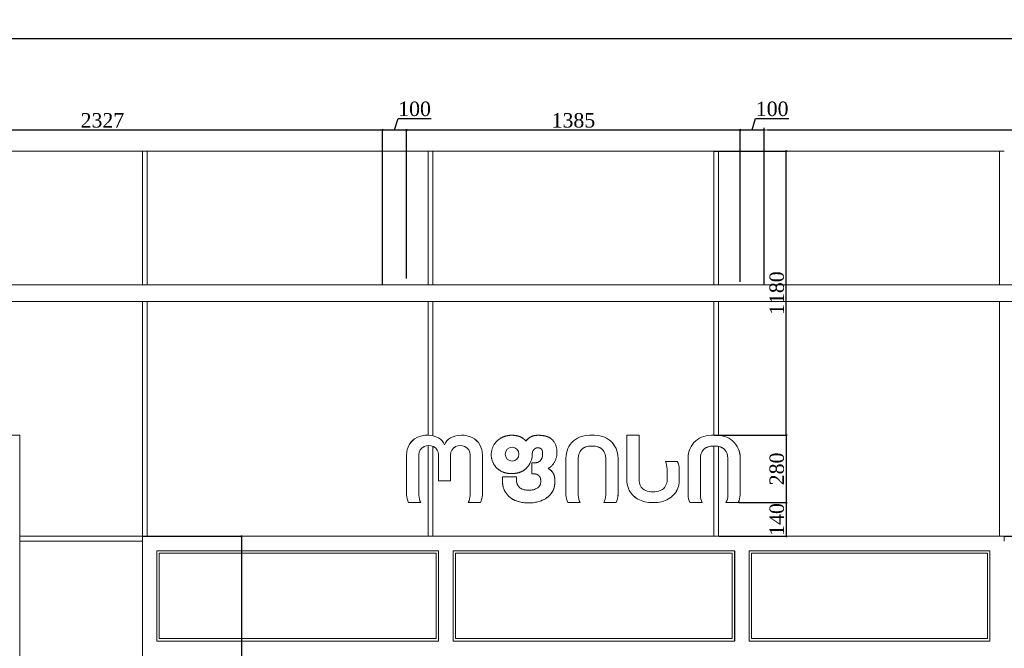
# Model space of a CAD drawing. Header units: feet. Extents: x 1854913 to 1946563, y 4620140 to 4662761.
# Tile 22 of 26: x 1937561 to 1941651, y 4622940 to 4625551. Entities that reach past the tile are written whole.
import ezdxf

# ---------------------------------------------------------------- set-up
doc = ezdxf.new("R2010")
doc.units = ezdxf.units.FT
doc.header["$MEASUREMENT"] = 0
doc.header["$PDMODE"] = 98
doc.header["$PDSIZE"] = 0.3
doc.styles.get("Standard").update_dxf_attribs({"font": 'times.ttf'})
doc.dimstyles.new('ISO-25', dxfattribs={"dimscale": 7, "dimtxt": 20, "dimasz": 2.5, "dimexe": 1.25, "dimexo": 0.625, "dimgap": 3, "dimtad": 1, "dimdec": 0, "dimtxsty": 'Standard', "dimcen": 2.5, "dimadec": 0, "dimazin": 0, "dimtfac": 1, "dimtdec": 0, "dimtmove": 0, "dimatfit": 3, "dimfxl": 1.25, "dimarcsym": 0})

# ---------------------------------------------------------------- blocks, each defined once
blk = doc.blocks.new('A$C22b4107f')
at = {"color": 0, "linetype": 'Continuous', "lineweight": 0, "extrusion": (0, 1, 0)}
for p, q in [((5312.8, -5531.2), (6242.8, -5531.2)), ((6242.8, -6086.2), (6242.8, -5531.2)), ((6242.8, -5531.2), (6262.8, -5531.2)), ((6262.8, -5531.2), (6262.8, -6086.2)), ((6262.8, -5531.2), (7429.4, -5531.2)), ((7429.4, -6086.2), (7429.4, -5531.2)), ((7429.4, -5531.2), (7449.4, -5531.2)), ((7449.4, -5531.2), (7449.4, -6086.2)), ((7449.4, -5531.2), (8616.1, -5531.2)), ((8616.1, -6086.2), (8616.1, -5531.2)), ((8616.1, -5531.2), (8636.1, -5531.2)), ((8636.1, -5531.2), (8636.1, -6086.2)), ((8636.1, -5531.2), (9802.8, -5531.2)), ((9802.8, -6086.2), (9802.8, -5531.2)), ((9802.8, -5531.2), (9822.8, -5531.2)), ((12842.8, -6086.2), (4912.8, -6086.2)), ((4912.8, -6156.2), (12842.8, -6156.2)), ((6242.8, -7131.2), (6242.8, -6156.2)), ((6262.8, -6156.2), (6262.8, -7131.2)), ((7429.4, -6711.3), (7429.4, -6156.2)), ((7449.4, -6156.2), (7449.4, -6714.1)), ((8616.1, -6711.2), (8616.1, -6156.2)), ((8636.1, -6156.2), (8636.1, -6712.2)), ((9802.8, -7131.2), (9802.8, -6156.2)), ((5732.8, -6711.2), (-3237.2, -6711.2)), ((5732.8, -9781.2), (5732.8, -6711.2)), ((8255.2, -6711.2), (8255.2, -6906.2)), ((8306.6, -6711.2), (8255.2, -6711.2)), ((8306.6, -6901.9), (8306.6, -6711.2)), ((7429.4, -7131.2), (7429.4, -6754.8)), ((7449.4, -6757.8), (7449.4, -7131.2)), ((8616.1, -7131.2), (8616.1, -6756.6)), ((8636.1, -6758.2), (8636.1, -7131.2)), ((7340, -6792.9), (7340, -6959.7)), ((7391.1, -6960.6), (7391.1, -6792.9)), ((7472.9, -6792.9), (7472.9, -6901)), ((7522, -6901), (7522, -6792.9)), ((7603.7, -6792.9), (7603.7, -6960.6)), ((7654.9, -6959.7), (7654.9, -6792.9)), ((8001.9, -6806.2), (8001.9, -6959.7)), ((8053, -6960.6), (8053, -6806.2)), ((8167, -6806.2), (8167, -6960.6)), ((8218.2, -6959.7), (8218.2, -6806.2)), ((8464.3, -6820.2), (8414.9, -6820.2)), ((8509.2, -6806.2), (8509.2, -6959.7)), ((8560.3, -6960.6), (8560.3, -6806.2)), ((8674.4, -6806.2), (8674.4, -6960.6)), ((8725.5, -6959.7), (8725.5, -6806.2)), ((8421.9, -6852.7), (8421.9, -6901.9)), ((8472.2, -6901.9), (8472.2, -6852.7)), ((7472.9, -6901), (7522, -6901)), ((7347.9, -6991.2), (7399.1, -6991.2)), ((7595.8, -6991.2), (7646.9, -6991.2)), ((8009.8, -6991.2), (8060.9, -6991.2)), ((8159.1, -6991.2), (8210.2, -6991.2)), ((8517.1, -6991.2), (8568.2, -6991.2)), ((8666.4, -6991.2), (8717.6, -6991.2)), ((5732.8, -7131.2), (6242.8, -7131.2)), ((6242.8, -7151.2), (5732.8, -7151.2)), ((6242.8, -7131.2), (6242.8, -7151.2)), ((6262.8, -7131.2), (6242.8, -7131.2)), ((6262.8, -7131.2), (6242.8, -7131.2)), ((6242.8, -7131.2), (6242.8, -7151.2)), ((6242.8, -8021.2), (6242.8, -7151.2)), ((7429.4, -7131.2), (6262.8, -7131.2)), ((7449.4, -7131.2), (7429.4, -7131.2)), ((7449.4, -7131.2), (7429.4, -7131.2)), ((8616.1, -7131.2), (7449.4, -7131.2)), ((8636.1, -7131.2), (8616.1, -7131.2)), ((8636.1, -7131.2), (8616.1, -7131.2)), ((9802.8, -7131.2), (8636.1, -7131.2)), ((9822.8, -7131.2), (9802.8, -7131.2)), ((9822.8, -7131.2), (9802.8, -7131.2)), ((6302.8, -7566.2), (6302.8, -7191.2)), ((6302.8, -7191.2), (7472.8, -7191.2)), ((7472.8, -7191.2), (7472.8, -7566.2)), ((7532.8, -7566.2), (7532.8, -7191.2)), ((7532.8, -7191.2), (8702.8, -7191.2)), ((8702.8, -7191.2), (8702.8, -7566.2)), ((8762.8, -7566.2), (8762.8, -7191.2)), ((8762.8, -7191.2), (9762.8, -7191.2)), ((9762.8, -7191.2), (9762.8, -7566.2)), ((6312.8, -7201.2), (6312.8, -7556.2)), ((7462.8, -7201.2), (6312.8, -7201.2)), ((7462.8, -7556.2), (7462.8, -7201.2)), ((7542.8, -7201.2), (7542.8, -7556.2)), ((8692.8, -7201.2), (7542.8, -7201.2)), ((8692.8, -7556.2), (8692.8, -7201.2)), ((8772.8, -7201.2), (8772.8, -7556.2)), ((9752.8, -7201.2), (8772.8, -7201.2)), ((9752.8, -7556.2), (9752.8, -7201.2)), ((7472.8, -7566.2), (6302.8, -7566.2)), ((6312.8, -7556.2), (7462.8, -7556.2)), ((8702.8, -7566.2), (7532.8, -7566.2)), ((7542.8, -7556.2), (8692.8, -7556.2)), ((9762.8, -7566.2), (8762.8, -7566.2)), ((8772.8, -7556.2), (9752.8, -7556.2))]:
    blk.add_line(p, q, dxfattribs=at)
at = {"color": 0, "linetype": 'Continuous', "lineweight": 0, "extrusion": (0, 0, -1)}
blk.add_circle((-7778.1, -6790.2), 28.7, dxfattribs=at)
at = {"color": 0, "linetype": 'Continuous', "lineweight": 0}
for centre, radius, start, end in [((7418.8, -6790.9), 78.8, 117.743, 181.4524), ((7425.7, -6812), 100.8, 62.3417, 115.6282), ((7448.1, -6769.3), 52.5, 20.1503, 62.3417), ((7546.8, -6769.3), 52.5, 117.6583, 159.8497), ((7569.2, -6812), 100.8, 64.3718, 117.6583), ((7576.1, -6790.9), 78.8, 358.5476, 62.257), ((8095.5, -6805), 93.6, 131.4001, 180.7368), ((8092.5, -6803.6), 90.7, 106.5035, 130.5704), ((8109.7, -6883.5), 172.3, 89.8815, 104.4166), ((8110.4, -6883.5), 172.3, 75.5834, 90.1185), ((8127.5, -6803.6), 90.7, 49.4296, 73.4965), ((8124.6, -6805), 93.6, 359.2632, 48.5999), ((8602.8, -6805), 93.6, 131.4001, 180.7368), ((8599.8, -6803.6), 90.7, 106.5035, 130.5704), ((8617, -6883.5), 172.3, 89.8815, 104.4166), ((8617.7, -6883.5), 172.3, 75.5834, 90.1185), ((8634.8, -6803.6), 90.7, 49.4296, 73.4965), ((8631.9, -6805), 93.6, 359.2632, 48.5999), ((8401.1, -6852.7), 71.1, 0, 27.2667), ((8350.9, -6896.3), 96.2, 185.8974, 219.5566), ((8386.2, -6901.1), 86, 319.6655, 359.4855), ((7415.4, -6957.5), 75.4, 181.6323, 206.5631), ((7579.5, -6957.5), 75.4, 333.4369, 358.3677), ((8077.3, -6957.5), 75.4, 181.6323, 206.5631), ((8142.8, -6957.5), 75.4, 333.4369, 358.3677), ((8351.3, -6888.1), 101.9, 222.9621, 257.536), ((8363.9, -6824.7), 166.5, 258.0221, 282.2436), ((8377.1, -6889.1), 100.8, 282.6796, 317.7905), ((8584.6, -6957.5), 75.4, 181.6323, 206.5631), ((8650.1, -6957.5), 75.4, 333.4369, 358.3677)]:
    blk.add_arc(centre, radius, start, end, dxfattribs=at)
at = {"color": 0, "linetype": 'Continuous', "lineweight": 0, "extrusion": (0, 0, -1)}
for centre, radius, start, end in [((-7427.3, -6791.9), 36.2, 358.5552, 66.081), ((-7432.3, -6803.2), 48.5, 66.081, 113.919), ((-7435.6, -6792.4), 37.3, 116.1779, 180.7798), ((-7559.3, -6792.4), 37.3, 359.2202, 63.8221), ((-7562.5, -6803.2), 48.5, 66.081, 113.919), ((-7567.6, -6791.9), 36.2, 113.919, 181.4448), ((-8101.6, -6804.7), 48.6, 358.3168, 43.6773), ((-8100.1, -6805.4), 48, 45.4377, 78.2024), ((-8109.2, -6857.2), 100.7, 79.19, 90.4648), ((-8110.8, -6857.2), 100.7, 89.5352, 100.81), ((-8119.9, -6805.4), 48, 101.7976, 134.5623), ((-8118.4, -6804.7), 48.6, 136.3227, 181.6832), ((-8608.9, -6804.7), 48.6, 358.3168, 43.6773), ((-8607.4, -6805.4), 48, 45.4377, 78.2024), ((-8616.5, -6857.2), 100.7, 79.19, 90.4648), ((-8618.1, -6857.2), 100.7, 89.5352, 100.81), ((-8627.2, -6805.4), 48, 101.7976, 134.5623), ((-8625.7, -6804.7), 48.6, 136.3227, 181.6832), ((-8319, -6857.7), 103, 158.5962, 177.2164), ((-8348.5, -6901.9), 42, 310.9322, 359.9605), ((-8374.6, -6898.6), 47.4, 183.9964, 227.4902), ((-8357, -6890.4), 56.2, 280.2993, 309.7954), ((-8363.2, -6844.8), 102.2, 260.8559, 279.1441), ((-8370.5, -6888.9), 57.5, 231.0012, 261.0375), ((-7454.4, -6960.6), 63.3, 330.9965, 0.0133), ((-7540.5, -6960.6), 63.3, 179.9867, 209.0035), ((-8116.2, -6960.6), 63.3, 330.9965, 0.0133), ((-8103.8, -6960.6), 63.3, 179.9867, 209.0035), ((-8623.5, -6960.6), 63.3, 330.9965, 0.0133), ((-8611.1, -6960.6), 63.3, 179.9867, 209.0035)]:
    blk.add_arc(centre, radius, start, end, dxfattribs=at)
at = {"color": 0, "linetype": 'Continuous', "lineweight": 0}
for points, weights, knots in [([(7723.9, -6728.4), (7711.2, -6737.7), (7702.9, -6751.1), (7677.9, -6791.6), (7702.9, -6832.2)], [1, 0.981091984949, 1, 0.851227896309, 1], [25.711352, 25.711352, 25.711352, 26.100894, 26.100894, 27.205846, 27.205846, 27.205846]), ([(7835.6, -6735.8), (7821.6, -6718.7), (7800.1, -6714), (7777.5, -6708.9), (7754.9, -6714)], [1, 0.945522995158, 1, 0.97614361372, 1], [24.189703, 24.189703, 24.189703, 24.852901, 24.852901, 25.290639, 25.290639, 25.290639]), ([(7952.8, -6739.3), (7939.5, -6719.7), (7916.4, -6714.8), (7898.5, -6711), (7880.2, -6711.8), (7852.1, -6713), (7835.6, -6735.8)], [1, 0.927406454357, 1, 0.9921264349, 1, 0.899572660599, 1], [22.267795, 22.267795, 22.267795, 23.03455, 23.03455, 23.28569, 23.28569, 24.189703, 24.189703, 24.189703]), ([(7927.9, -6849.4), (7943.6, -6840.8), (7952.8, -6825.4), (7978.5, -6782.4), (7952.8, -6739.3)], [1, 0.964869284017, 1, 0.858827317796, 1], [20.660452, 20.660452, 20.660452, 21.192154, 21.192154, 22.267795, 22.267795, 22.267795]), ([(7805.6, -6866.9), (7822.2, -6862.4), (7834.8, -6850.9), (7855, -6832.5), (7860.5, -6805.8), (7862.3, -6796.9), (7862.2, -6787.8), (7862.1, -6776.2), (7871, -6768.7), (7883.6, -6758), (7897.5, -6767), (7904, -6771.3), (7904.2, -6779.1), (7904.4, -6787.8), (7904.2, -6796.5), (7903.5, -6825.2), (7874.9, -6825.8)], [1, 0.971755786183, 1, 0.950980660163, 1, 0.994247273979, 1, 0.905108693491, 1, 0.802231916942, 1, 0.884127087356, 1, 0.999738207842, 1, 0.723100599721, 1], [0, 0, 0, 0.476472, 0.476472, 1.105281, 1.105281, 1.319911, 1.319911, 2.198233, 2.198233, 3.477777, 3.477777, 4.450125, 4.450125, 4.49589, 4.49589, 6.020921, 6.020921, 6.020921]), ([(7741.2, -6927.4), (7754.5, -6970), (7796.6, -6984.4), (7851, -7003.1), (7904.2, -6981.4), (7931.6, -6970.2), (7946.4, -6944.6), (7951.1, -6936.5), (7953.2, -6927.4), (7959, -6903.1), (7953.2, -6878.9)], [1, 0.892198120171, 1, 0.936110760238, 1, 0.946136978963, 1, 0.989407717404, 1, 0.973109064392, 1], [16.827045, 16.827045, 16.827045, 17.76426, 17.76426, 18.483044, 18.483044, 19.14246, 19.14246, 19.433816, 19.433816, 19.89868, 19.89868, 19.89868]), ([(7860, -6872.1), (7865.6, -6872.1), (7871.3, -6872.1), (7892.7, -6872.1), (7896.7, -6893.1), (7898.4, -6902.1), (7896.7, -6911.1), (7894.2, -6924.3), (7882.5, -6930.9), (7847.3, -6950.9), (7812.1, -6930.9)], [1, 1, 1, 0.770680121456, 1, 0.982188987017, 1, 0.908131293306, 1, 0.868918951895, 1], [8.020921, 8.020921, 8.020921, 9.020921, 9.020921, 10.402698, 10.402698, 10.780737, 10.780737, 11.644731, 11.644731, 12.680296, 12.680296, 12.680296])]:
    blk.add_rational_spline(points, weights, degree=2, knots=knots, dxfattribs=at)
for points, weights in [([(7754.9, -6714), (7737.9, -6717.9), (7723.9, -6728.4)], [1, 0.977956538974, 1]), ([(7702.9, -6832.2), (7720.5, -6861.7), (7754, -6868.5)], [1, 0.915002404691, 1]), ([(7754, -6868.5), (7780, -6873.8), (7805.6, -6866.9)], [1, 0.973604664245, 1]), ([(7953.2, -6878.9), (7946.5, -6859.1), (7927.9, -6849.4)], [1, 0.928335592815, 1]), ([(7738, -6891.8), (7737.5, -6909.8), (7741.2, -6927.4)], [1, 0.993134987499, 1]), ([(7812.1, -6930.9), (7796.5, -6918.7), (7796.6, -6899)], [1, 0.897762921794, 1])]:
    blk.add_rational_spline(points, weights, degree=2, dxfattribs=at)
for points in [[(7874.9, -6825.8), (7867.4, -6825.8), (7860, -6825.8)], [(7860, -6825.8), (7860, -6849), (7860, -6872.1)], [(7796.6, -6884.5), (7767.3, -6884.5), (7738, -6884.5)], [(7738, -6884.5), (7738, -6888.1), (7738, -6891.8)], [(7796.6, -6899), (7796.6, -6891.7), (7796.6, -6884.5)]]:
    blk.add_open_spline(points, degree=2, dxfattribs=at)
blk = doc.blocks.new('_DotSmall')
at = {"color": 0, "linetype": 'ByBlock', "lineweight": 40, "const_width": 0.5}
blk.add_lwpolyline([(-0.0625, 0, 1), (0.0625, 0, 1)], format="xyb", close=True, dxfattribs=at)
blk = doc.blocks.new('*D5616')
at = {"color": 0, "lineweight": -2, "transparency": 16777216}
for p, q in [((1928791, 4625006.6), (1928791, 4625476)), ((1928791, 4625472.2), (1944601, 4625472.2)), ((1944601, 4625006.6), (1944601, 4625476))]:
    blk.add_line(p, q, dxfattribs=at)
at = {"layer": 'Defpoints', "color": 0, "lineweight": 5, "transparency": 16777216}
for p in [(1944601, 4625472.2), (1928791, 4625004.7), (1944601, 4625004.7)]:
    blk.add_point(p, dxfattribs=at)
at = {"color": 0, "lineweight": -2, "transparency": 16777216, "xscale": 15, "yscale": 15, "zscale": 15, "rotation": 180}
blk.add_blockref('_DotSmall', (1928791, 4625472.2), dxfattribs=at)
at = {"color": 0, "lineweight": -2, "transparency": 16777216, "xscale": 15, "yscale": 15, "zscale": 15}
blk.add_blockref('_DotSmall', (1944601, 4625472.2), dxfattribs=at)
at = {"color": 0, "lineweight": 5, "transparency": 16777216, "insert": (1936696, 4625511.8), "char_height": 60, "attachment_point": 5}
blk.add_mtext('15810', dxfattribs=at)
blk = doc.blocks.new('*D5649')
at = {"color": 0, "lineweight": -2, "transparency": 16777216}
for p, q in [((1936741, 4624451.6), (1936741, 4625096.4)), ((1939068.2, 4624451.6), (1939068.2, 4625096.4)), ((1936741, 4625092.6), (1939068.2, 4625092.6))]:
    blk.add_line(p, q, dxfattribs=at)
at = {"layer": 'Defpoints', "color": 0, "lineweight": 5, "transparency": 16777216}
for p in [(1939068.2, 4625092.6), (1936741, 4624449.7), (1939068.2, 4624449.7)]:
    blk.add_point(p, dxfattribs=at)
at = {"color": 0, "lineweight": -2, "transparency": 16777216, "xscale": 15, "yscale": 15, "zscale": 15, "rotation": 180}
blk.add_blockref('_DotSmall', (1936741, 4625092.6), dxfattribs=at)
at = {"color": 0, "lineweight": -2, "transparency": 16777216, "xscale": 15, "yscale": 15, "zscale": 15}
blk.add_blockref('_DotSmall', (1939068.2, 4625092.6), dxfattribs=at)
at = {"color": 0, "lineweight": 5, "transparency": 16777216, "insert": (1937904.6, 4625132.2), "char_height": 60, "attachment_point": 5}
blk.add_mtext('2327', dxfattribs=at)
blk = doc.blocks.new('*D5650')
at = {"color": 0, "lineweight": -2, "transparency": 16777216}
for p, q in [((1939118.2, 4625092.6), (1939132.6, 4625140.4)), ((1939132.6, 4625140.4), (1939269.9, 4625140.4)), ((1939068.2, 4624451.6), (1939068.2, 4625096.4)), ((1939168.2, 4624475), (1939168.2, 4625096.4)), ((1939068.2, 4625092.6), (1939168.2, 4625092.6))]:
    blk.add_line(p, q, dxfattribs=at)
at = {"layer": 'Defpoints', "color": 0, "lineweight": 5, "transparency": 16777216}
for p in [(1939168.2, 4625092.6), (1939068.2, 4624449.7), (1939168.2, 4624473.1)]:
    blk.add_point(p, dxfattribs=at)
at = {"color": 0, "lineweight": -2, "transparency": 16777216, "xscale": 15, "yscale": 15, "zscale": 15, "rotation": 180}
blk.add_blockref('_DotSmall', (1939068.2, 4625092.6), dxfattribs=at)
at = {"color": 0, "lineweight": -2, "transparency": 16777216, "xscale": 15, "yscale": 15, "zscale": 15}
blk.add_blockref('_DotSmall', (1939168.2, 4625092.6), dxfattribs=at)
at = {"color": 0, "lineweight": 5, "transparency": 16777216, "insert": (1939201.2, 4625179.9), "char_height": 60, "attachment_point": 5}
blk.add_mtext('100', dxfattribs=at)
blk = doc.blocks.new('*D5651')
at = {"color": 0, "lineweight": -2, "transparency": 16777216}
for p, q in [((1939168.2, 4624475), (1939168.2, 4625096.4)), ((1940553.7, 4624461.7), (1940553.7, 4625096.4)), ((1939168.2, 4625092.6), (1940553.7, 4625092.6))]:
    blk.add_line(p, q, dxfattribs=at)
at = {"layer": 'Defpoints', "color": 0, "lineweight": 5, "transparency": 16777216}
for p in [(1940553.7, 4625092.6), (1939168.2, 4624473.1), (1940553.7, 4624459.8)]:
    blk.add_point(p, dxfattribs=at)
at = {"color": 0, "lineweight": -2, "transparency": 16777216, "xscale": 15, "yscale": 15, "zscale": 15, "rotation": 180}
blk.add_blockref('_DotSmall', (1939168.2, 4625092.6), dxfattribs=at)
at = {"color": 0, "lineweight": -2, "transparency": 16777216, "xscale": 15, "yscale": 15, "zscale": 15}
blk.add_blockref('_DotSmall', (1940553.7, 4625092.6), dxfattribs=at)
at = {"color": 0, "lineweight": 5, "transparency": 16777216, "insert": (1939861, 4625132.2), "char_height": 60, "attachment_point": 5}
blk.add_mtext('1385', dxfattribs=at)
blk = doc.blocks.new('*D5652')
at = {"color": 0, "lineweight": -2, "transparency": 16777216}
for p, q in [((1940603.7, 4625092.6), (1940618, 4625140.4)), ((1940618, 4625140.4), (1940755.4, 4625140.4)), ((1940553.7, 4624461.7), (1940553.7, 4625096.4)), ((1940653.7, 4624451.6), (1940653.7, 4625096.4)), ((1940553.7, 4625092.6), (1940653.7, 4625092.6))]:
    blk.add_line(p, q, dxfattribs=at)
at = {"layer": 'Defpoints', "color": 0, "lineweight": 5, "transparency": 16777216}
for p in [(1940653.7, 4625092.6), (1940553.7, 4624459.8), (1940653.7, 4624449.7)]:
    blk.add_point(p, dxfattribs=at)
at = {"color": 0, "lineweight": -2, "transparency": 16777216, "xscale": 15, "yscale": 15, "zscale": 15, "rotation": 180}
blk.add_blockref('_DotSmall', (1940553.7, 4625092.6), dxfattribs=at)
at = {"color": 0, "lineweight": -2, "transparency": 16777216, "xscale": 15, "yscale": 15, "zscale": 15}
blk.add_blockref('_DotSmall', (1940653.7, 4625092.6), dxfattribs=at)
at = {"color": 0, "lineweight": 5, "transparency": 16777216, "insert": (1940686.7, 4625179.9), "char_height": 60, "attachment_point": 5}
blk.add_mtext('100', dxfattribs=at)
blk = doc.blocks.new('*D5653')
at = {"color": 0, "lineweight": -2, "transparency": 16777216}
for p, q in [((1940653.7, 4624454.1), (1940653.7, 4625101.4)), ((1944601, 4625009.1), (1944601, 4625101.4)), ((1940671.2, 4625092.6), (1944583.5, 4625092.6))]:
    blk.add_line(p, q, dxfattribs=at)
at = {"color": 0, "lineweight": 5, "transparency": 16777216}
for points in [[(1940671.2, 4625095.6), (1940671.2, 4625089.7), (1940653.7, 4625092.6)], [(1944583.5, 4625095.6), (1944583.5, 4625089.7), (1944601, 4625092.6)]]:
    blk.add_solid(points, dxfattribs=at)
at = {"layer": 'Defpoints', "color": 0, "lineweight": 5, "transparency": 16777216}
for p in [(1944601, 4625092.6), (1944601, 4625004.7), (1940653.7, 4624449.7)]:
    blk.add_point(p, dxfattribs=at)
at = {"color": 0, "lineweight": 5, "transparency": 16777216, "insert": (1942627.3, 4625185.1), "char_height": 140, "attachment_point": 5}
blk.add_mtext('3947', dxfattribs=at)
blk = doc.blocks.new('*D5663')
at = {"color": 0, "lineweight": -2, "transparency": 16777216}
for p, q in [((1940447.4, 4623824.7), (1940749.3, 4623824.7)), ((1940745.5, 4623824.7), (1940745.5, 4623544.7)), ((1940547.6, 4623544.7), (1940749.3, 4623544.7))]:
    blk.add_line(p, q, dxfattribs=at)
at = {"layer": 'Defpoints', "color": 0, "lineweight": 5, "transparency": 16777216}
for p in [(1940445.5, 4623824.7), (1940545.8, 4623544.7), (1940745.5, 4623544.7)]:
    blk.add_point(p, dxfattribs=at)
at = {"color": 0, "lineweight": -2, "transparency": 16777216, "xscale": 15, "yscale": 15, "zscale": 15}
for p, rotation in [((1940745.5, 4623824.7), 90), ((1940745.5, 4623544.7), 270)]:
    blk.add_blockref('_DotSmall', p, dxfattribs=dict(at, rotation=rotation))
at = {"color": 0, "lineweight": 5, "transparency": 16777216, "insert": (1940706, 4623684.7), "char_height": 60, "attachment_point": 5, "rotation": 90}
blk.add_mtext('280', dxfattribs=at)
blk = doc.blocks.new('*D5664')
at = {"color": 0, "lineweight": -2, "transparency": 16777216}
for p, q in [((1940445.3, 4625004.7), (1940749.3, 4625004.7)), ((1940745.5, 4623824.7), (1940745.5, 4625004.7)), ((1940447.4, 4623824.7), (1940749.3, 4623824.7))]:
    blk.add_line(p, q, dxfattribs=at)
at = {"layer": 'Defpoints', "color": 0, "lineweight": 5, "transparency": 16777216}
for p in [(1940443.4, 4625004.7), (1940745.5, 4625004.7), (1940445.5, 4623824.7)]:
    blk.add_point(p, dxfattribs=at)
at = {"color": 0, "lineweight": -2, "transparency": 16777216, "xscale": 15, "yscale": 15, "zscale": 15}
for p, rotation in [((1940745.5, 4625004.7), 90), ((1940745.5, 4623824.7), 270)]:
    blk.add_blockref('_DotSmall', p, dxfattribs=dict(at, rotation=rotation))
at = {"color": 0, "lineweight": 5, "transparency": 16777216, "insert": (1940706, 4624414.7), "char_height": 60, "attachment_point": 5, "rotation": 90}
blk.add_mtext('1180', dxfattribs=at)
blk = doc.blocks.new('*D5665')
at = {"color": 0, "lineweight": -2, "transparency": 16777216}
for p, q in [((1940547.6, 4623544.7), (1940749.3, 4623544.7)), ((1940745.5, 4623544.7), (1940745.5, 4623404.7)), ((1940466.2, 4623404.7), (1940749.3, 4623404.7))]:
    blk.add_line(p, q, dxfattribs=at)
at = {"layer": 'Defpoints', "color": 0, "lineweight": 5, "transparency": 16777216}
for p in [(1940545.8, 4623544.7), (1940464.3, 4623404.7), (1940745.5, 4623404.7)]:
    blk.add_point(p, dxfattribs=at)
at = {"color": 0, "lineweight": -2, "transparency": 16777216, "xscale": 15, "yscale": 15, "zscale": 15}
for p, rotation in [((1940745.5, 4623544.7), 90), ((1940745.5, 4623404.7), 270)]:
    blk.add_blockref('_DotSmall', p, dxfattribs=dict(at, rotation=rotation))
at = {"color": 0, "lineweight": 5, "transparency": 16777216, "insert": (1940706, 4623474.7), "char_height": 60, "attachment_point": 5, "rotation": 90}
blk.add_mtext('140', dxfattribs=at)
blk = doc.blocks.new('*D5667')
at = {"color": 0, "lineweight": -2, "transparency": 16777216}
for p, q in [((1941652.8, 4623404.7), (1941886.2, 4623404.7)), ((1941882.4, 4622904.7), (1941882.4, 4623404.7)), ((1941592.8, 4622904.7), (1941886.2, 4622904.7))]:
    blk.add_line(p, q, dxfattribs=at)
at = {"layer": 'Defpoints', "color": 0, "lineweight": 5, "transparency": 16777216}
for p in [(1941651, 4623404.7), (1941882.4, 4623404.7), (1941591, 4622904.7)]:
    blk.add_point(p, dxfattribs=at)
at = {"color": 0, "lineweight": -2, "transparency": 16777216, "xscale": 15, "yscale": 15, "zscale": 15}
for p, rotation in [((1941882.4, 4623404.7), 90), ((1941882.4, 4622904.7), 270)]:
    blk.add_blockref('_DotSmall', p, dxfattribs=dict(at, rotation=rotation))
at = {"color": 0, "lineweight": 5, "transparency": 16777216, "insert": (1941842.9, 4623154.7), "char_height": 60, "attachment_point": 5, "rotation": 90}
blk.add_mtext('500', dxfattribs=at)
blk = doc.blocks.new('*D5668')
at = {"color": 0, "lineweight": -2, "transparency": 16777216}
for p, q in [((1938072.8, 4623404.7), (1938485.7, 4623404.7)), ((1938482, 4623404.7), (1938482, 4620754.7)), ((1938072.8, 4620754.7), (1938485.7, 4620754.7))]:
    blk.add_line(p, q, dxfattribs=at)
at = {"layer": 'Defpoints', "color": 0, "lineweight": 5, "transparency": 16777216}
for p in [(1938071, 4623404.7), (1938071, 4620754.7), (1938482, 4620754.7)]:
    blk.add_point(p, dxfattribs=at)
at = {"color": 0, "lineweight": -2, "transparency": 16777216, "xscale": 15, "yscale": 15, "zscale": 15}
for p, rotation in [((1938482, 4623404.7), 90), ((1938482, 4620754.7), 270)]:
    blk.add_blockref('_DotSmall', p, dxfattribs=dict(at, rotation=rotation))
at = {"color": 0, "lineweight": 5, "transparency": 16777216, "insert": (1938442.4, 4622079.7), "char_height": 60, "attachment_point": 5, "rotation": 90}
blk.add_mtext('2650', dxfattribs=at)
blk = doc.blocks.new('A$C25D36366')
at = {"color": 0, "linetype": 'Continuous', "lineweight": 0, "extrusion": (0, 1, 0)}
for p, q in [((-52551.2, 8628.4), (-51621.2, 8628.4)), ((-51621.2, 8073.4), (-51621.2, 8628.4)), ((-51621.2, 8628.4), (-51601.2, 8628.4)), ((-51601.2, 8628.4), (-51601.2, 8073.4)), ((-51601.2, 8628.4), (-50434.5, 8628.4)), ((-50434.5, 8073.4), (-50434.5, 8628.4)), ((-50434.5, 8628.4), (-50414.5, 8628.4)), ((-50414.5, 8628.4), (-50414.5, 8073.4)), ((-50414.5, 8628.4), (-49247.8, 8628.4)), ((-49247.8, 8073.4), (-49247.8, 8628.4)), ((-49247.8, 8628.4), (-49227.8, 8628.4)), ((-49227.8, 8628.4), (-49227.8, 8073.4)), ((-49227.8, 8628.4), (-48061.2, 8628.4)), ((-48061.2, 8073.4), (-48061.2, 8628.4)), ((-48061.2, 8628.4), (-48041.2, 8628.4)), ((-45021.2, 8073.4), (-52951.2, 8073.4)), ((-52951.2, 8003.4), (-45021.2, 8003.4)), ((-51621.2, 7028.4), (-51621.2, 8003.4)), ((-51601.2, 8003.4), (-51601.2, 7028.4)), ((-50434.5, 7448.3), (-50434.5, 8003.4)), ((-50414.5, 8003.4), (-50414.5, 7445.6)), ((-49247.8, 7448.4), (-49247.8, 8003.4)), ((-49227.8, 8003.4), (-49227.8, 7447.4)), ((-48061.2, 7028.4), (-48061.2, 8003.4)), ((-52131.2, 7448.4), (-61101.2, 7448.4)), ((-52131.2, 4378.4), (-52131.2, 7448.4)), ((-49608.7, 7448.4), (-49608.7, 7253.5)), ((-49557.4, 7448.4), (-49608.7, 7448.4)), ((-49557.4, 7257.7), (-49557.4, 7448.4)), ((-50434.5, 7028.4), (-50434.5, 7404.8)), ((-49247.8, 7028.4), (-49247.8, 7403.1)), ((-50523.9, 7366.8), (-50523.9, 7200)), ((-50472.8, 7199.1), (-50472.8, 7366.8)), ((-50414.5, 7401.8), (-50414.5, 7028.4)), ((-50391.1, 7366.8), (-50391.1, 7258.7)), ((-50341.9, 7258.7), (-50341.9, 7366.8)), ((-50260.2, 7366.8), (-50260.2, 7199.1)), ((-50209.1, 7200), (-50209.1, 7366.8)), ((-49227.8, 7401.5), (-49227.8, 7028.4)), ((-49862.1, 7353.5), (-49862.1, 7200)), ((-49810.9, 7199.1), (-49810.9, 7353.5)), ((-49696.9, 7353.5), (-49696.9, 7199.1)), ((-49645.8, 7200), (-49645.8, 7353.5)), ((-49399.6, 7339.5), (-49449, 7339.5)), ((-49354.8, 7353.5), (-49354.8, 7200)), ((-49303.6, 7199.1), (-49303.6, 7353.5)), ((-49189.6, 7353.5), (-49189.6, 7199.1)), ((-49138.4, 7200), (-49138.4, 7353.5)), ((-49442, 7306.9), (-49442, 7257.7)), ((-49391.7, 7257.7), (-49391.7, 7306.9)), ((-50391.1, 7258.7), (-50341.9, 7258.7)), ((-50516, 7168.4), (-50464.8, 7168.4)), ((-50268.1, 7168.4), (-50217, 7168.4)), ((-49854.1, 7168.4), (-49803, 7168.4)), ((-49704.8, 7168.4), (-49653.7, 7168.4)), ((-49346.8, 7168.4), (-49295.7, 7168.4)), ((-49197.5, 7168.4), (-49146.4, 7168.4)), ((-52131.2, 7028.4), (-51621.2, 7028.4)), ((-51621.2, 7008.4), (-52131.2, 7008.4)), ((-51621.2, 7028.4), (-51621.2, 7008.4)), ((-51601.2, 7028.4), (-51621.2, 7028.4)), ((-51601.2, 7028.4), (-51621.2, 7028.4)), ((-51621.2, 7028.4), (-51621.2, 7008.4)), ((-51621.2, 6138.4), (-51621.2, 7008.4)), ((-50434.5, 7028.4), (-51601.2, 7028.4)), ((-50414.5, 7028.4), (-50434.5, 7028.4)), ((-50414.5, 7028.4), (-50434.5, 7028.4)), ((-49247.8, 7028.4), (-50414.5, 7028.4)), ((-49227.8, 7028.4), (-49247.8, 7028.4)), ((-49227.8, 7028.4), (-49247.8, 7028.4)), ((-48061.2, 7028.4), (-49227.8, 7028.4)), ((-48041.2, 7028.4), (-48061.2, 7028.4)), ((-48041.2, 7028.4), (-48061.2, 7028.4)), ((-48041.2, 7008.4), (-48041.2, 7028.4)), ((-51561.2, 6593.4), (-51561.2, 6968.4)), ((-51561.2, 6968.4), (-50391.2, 6968.4)), ((-51551.2, 6958.4), (-51551.2, 6603.4)), ((-50401.2, 6958.4), (-51551.2, 6958.4)), ((-50401.2, 6603.4), (-50401.2, 6958.4)), ((-50391.2, 6968.4), (-50391.2, 6593.4)), ((-50331.2, 6593.4), (-50331.2, 6968.4)), ((-50331.2, 6968.4), (-49161.2, 6968.4)), ((-50321.2, 6958.4), (-50321.2, 6603.4)), ((-49171.2, 6958.4), (-50321.2, 6958.4)), ((-49171.2, 6603.4), (-49171.2, 6958.4)), ((-49161.2, 6968.4), (-49161.2, 6593.4)), ((-49101.2, 6593.4), (-49101.2, 6968.4)), ((-49101.2, 6968.4), (-48101.2, 6968.4)), ((-49091.2, 6958.4), (-49091.2, 6603.4)), ((-48111.2, 6958.4), (-49091.2, 6958.4)), ((-48111.2, 6603.4), (-48111.2, 6958.4)), ((-48101.2, 6968.4), (-48101.2, 6593.4)), ((-50391.2, 6593.4), (-51561.2, 6593.4)), ((-51551.2, 6603.4), (-50401.2, 6603.4)), ((-49161.2, 6593.4), (-50331.2, 6593.4)), ((-50321.2, 6603.4), (-49171.2, 6603.4)), ((-48101.2, 6593.4), (-49101.2, 6593.4)), ((-49091.2, 6603.4), (-48111.2, 6603.4))]:
    blk.add_line(p, q, dxfattribs=at)
at = {"color": 0, "linetype": 'Continuous', "lineweight": 0, "extrusion": (0, 0, -1)}
blk.add_circle((50085.8, 7369.4), 28.7, dxfattribs=at)
at = {"color": 0, "linetype": 'Continuous', "lineweight": 0}
for centre, radius, start, end in [((-50438.2, 7347.6), 100.8, 62.3417, 115.6282), ((-50294.8, 7347.6), 100.8, 64.3718, 117.6583), ((-49754.3, 7276.1), 172.3, 89.8815, 104.4166), ((-49753.6, 7276.1), 172.3, 75.5834, 90.1185), ((-49247, 7276.1), 172.3, 89.8815, 104.4166), ((-49246.2, 7276.1), 172.3, 75.5834, 90.1185), ((-50445.2, 7368.8), 78.8, 117.743, 181.4524), ((-50415.8, 7390.4), 52.5, 20.1503, 62.3417), ((-50317.2, 7390.4), 52.5, 117.6583, 159.8497), ((-50287.8, 7368.8), 78.8, 358.5476, 62.257), ((-49768.5, 7354.7), 93.6, 131.4001, 180.7368), ((-49771.4, 7356), 90.7, 106.5035, 130.5704), ((-49736.4, 7356), 90.7, 49.4296, 73.4965), ((-49739.4, 7354.7), 93.6, 359.2632, 48.5999), ((-49261.1, 7354.7), 93.6, 131.4001, 180.7368), ((-49264.1, 7356), 90.7, 106.5035, 130.5704), ((-49229.1, 7356), 90.7, 49.4296, 73.4965), ((-49232.1, 7354.7), 93.6, 359.2632, 48.5999), ((-49462.9, 7306.9), 71.1, 0, 27.2667), ((-49513, 7263.4), 96.2, 185.8974, 219.5566), ((-49477.8, 7258.5), 86, 319.6655, 359.4855), ((-50448.5, 7202.1), 75.4, 181.6323, 206.5631), ((-50284.5, 7202.1), 75.4, 333.4369, 358.3677), ((-49786.7, 7202.1), 75.4, 181.6323, 206.5631), ((-49721.2, 7202.1), 75.4, 333.4369, 358.3677), ((-49512.6, 7271.6), 101.9, 222.9621, 257.536), ((-49486.9, 7270.6), 100.8, 282.6796, 317.7905), ((-49279.4, 7202.1), 75.4, 181.6323, 206.5631), ((-49213.8, 7202.1), 75.4, 333.4369, 358.3677), ((-49500.1, 7334.9), 166.5, 258.0221, 282.2436)]:
    blk.add_arc(centre, radius, start, end, dxfattribs=at)
at = {"color": 0, "linetype": 'Continuous', "lineweight": 0, "extrusion": (0, 0, -1)}
for centre, radius, start, end in [((50431.6, 7356.4), 48.5, 66.081, 113.919), ((50301.4, 7356.4), 48.5, 66.081, 113.919), ((49754.7, 7302.4), 100.7, 79.19, 90.4648), ((49753.1, 7302.4), 100.7, 89.5352, 100.81), ((49247.4, 7302.4), 100.7, 79.19, 90.4648), ((49245.8, 7302.4), 100.7, 89.5352, 100.81), ((50436.6, 7367.7), 36.2, 358.5552, 66.081), ((50428.4, 7367.3), 37.3, 116.1779, 180.7798), ((50304.6, 7367.3), 37.3, 359.2202, 63.8221), ((50296.4, 7367.7), 36.2, 113.919, 181.4448), ((49762.3, 7354.9), 48.6, 358.3168, 43.6773), ((49763.8, 7354.3), 48, 45.4377, 78.2024), ((49744, 7354.3), 48, 101.7976, 134.5623), ((49745.5, 7354.9), 48.6, 136.3227, 181.6832), ((49255, 7354.9), 48.6, 358.3168, 43.6773), ((49256.5, 7354.3), 48, 45.4377, 78.2024), ((49236.7, 7354.3), 48, 101.7976, 134.5623), ((49238.2, 7354.9), 48.6, 136.3227, 181.6832), ((49544.9, 7301.9), 103, 158.5962, 177.2164), ((49515.4, 7257.7), 42, 310.9322, 359.9605), ((49489.3, 7261), 47.4, 183.9964, 227.4902), ((50409.5, 7199.1), 63.3, 330.9965, 0.0133), ((50323.4, 7199.1), 63.3, 179.9867, 209.0035), ((49747.7, 7199.1), 63.3, 330.9965, 0.0133), ((49760.1, 7199.1), 63.3, 179.9867, 209.0035), ((49506.9, 7269.2), 56.2, 280.2993, 309.7954), ((49500.7, 7314.8), 102.2, 260.8559, 279.1441), ((49493.5, 7270.7), 57.5, 231.0012, 261.0375), ((49240.4, 7199.1), 63.3, 330.9965, 0.0133), ((49252.8, 7199.1), 63.3, 179.9867, 209.0035)]:
    blk.add_arc(centre, radius, start, end, dxfattribs=at)
at = {"color": 0, "linetype": 'Continuous', "lineweight": 0}
for points, weights in [([(-50109, 7445.7), (-50126.1, 7441.8), (-50140, 7431.2)], [1, 0.977956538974, 1]), ([(-50161, 7327.4), (-50143.5, 7298), (-50109.9, 7291.1)], [1, 0.915002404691, 1]), ([(-50109.9, 7291.1), (-50083.9, 7285.9), (-50058.3, 7292.8)], [1, 0.973604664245, 1]), ([(-49910.7, 7280.7), (-49917.5, 7300.6), (-49936, 7310.2)], [1, 0.928335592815, 1]), ([(-50125.9, 7267.9), (-50126.4, 7249.8), (-50122.7, 7232.2)], [1, 0.993134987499, 1]), ([(-50051.8, 7228.7), (-50067.4, 7240.9), (-50067.4, 7260.7)], [1, 0.897762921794, 1])]:
    blk.add_rational_spline(points, weights, degree=2, dxfattribs=at)
for points, weights, knots in [([(-50028.3, 7423.8), (-50042.3, 7440.9), (-50063.9, 7445.7), (-50086.4, 7450.7), (-50109, 7445.7)], [1, 0.945522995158, 1, 0.97614361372, 1], [24.189703, 24.189703, 24.189703, 24.852901, 24.852901, 25.290639, 25.290639, 25.290639]), ([(-49911.2, 7420.4), (-49924.4, 7439.9), (-49947.5, 7444.8), (-49965.4, 7448.6), (-49983.7, 7447.8), (-50011.8, 7446.7), (-50028.3, 7423.8)], [1, 0.927406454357, 1, 0.9921264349, 1, 0.899572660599, 1], [22.267795, 22.267795, 22.267795, 23.03455, 23.03455, 23.28569, 23.28569, 24.189703, 24.189703, 24.189703]), ([(-50140, 7431.2), (-50152.8, 7422), (-50161, 7408.6), (-50186, 7368), (-50161, 7327.4)], [1, 0.981091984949, 1, 0.851227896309, 1], [25.711352, 25.711352, 25.711352, 26.100894, 26.100894, 27.205846, 27.205846, 27.205846]), ([(-49936, 7310.2), (-49920.3, 7318.8), (-49911.2, 7334.2), (-49885.5, 7377.3), (-49911.2, 7420.4)], [1, 0.964869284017, 1, 0.858827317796, 1], [20.660452, 20.660452, 20.660452, 21.192154, 21.192154, 22.267795, 22.267795, 22.267795]), ([(-50058.3, 7292.8), (-50041.8, 7297.2), (-50029.1, 7308.7), (-50008.9, 7327.1), (-50003.4, 7353.9), (-50001.6, 7362.7), (-50001.7, 7371.8), (-50001.8, 7383.4), (-49993, 7390.9), (-49980.3, 7401.6), (-49966.5, 7392.6), (-49959.9, 7388.4), (-49959.7, 7380.6), (-49959.5, 7371.8), (-49959.7, 7363.1), (-49960.4, 7334.5), (-49989, 7333.8)], [1, 0.971755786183, 1, 0.950980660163, 1, 0.994247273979, 1, 0.905108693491, 1, 0.802231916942, 1, 0.884127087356, 1, 0.999738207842, 1, 0.723100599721, 1], [0, 0, 0, 0.476472, 0.476472, 1.105281, 1.105281, 1.319911, 1.319911, 2.198233, 2.198233, 3.477777, 3.477777, 4.450125, 4.450125, 4.49589, 4.49589, 6.020921, 6.020921, 6.020921]), ([(-50122.7, 7232.2), (-50109.5, 7189.7), (-50067.4, 7175.2), (-50013, 7156.5), (-49959.7, 7178.2), (-49932.3, 7189.4), (-49917.6, 7215), (-49912.9, 7223.1), (-49910.7, 7232.2), (-49905, 7256.5), (-49910.7, 7280.7)], [1, 0.892198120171, 1, 0.936110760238, 1, 0.946136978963, 1, 0.989407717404, 1, 0.973109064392, 1], [16.827045, 16.827045, 16.827045, 17.76426, 17.76426, 18.483044, 18.483044, 19.14246, 19.14246, 19.433816, 19.433816, 19.89868, 19.89868, 19.89868]), ([(-50004, 7287.5), (-49998.3, 7287.5), (-49992.6, 7287.5), (-49971.2, 7287.5), (-49967.2, 7266.5), (-49965.5, 7257.6), (-49967.2, 7248.6), (-49969.8, 7235.4), (-49981.4, 7228.7), (-50016.6, 7208.7), (-50051.8, 7228.7)], [1, 1, 1, 0.770680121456, 1, 0.982188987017, 1, 0.908131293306, 1, 0.868918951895, 1], [8.020921, 8.020921, 8.020921, 9.020921, 9.020921, 10.402698, 10.402698, 10.780737, 10.780737, 11.644731, 11.644731, 12.680296, 12.680296, 12.680296])]:
    blk.add_rational_spline(points, weights, degree=2, knots=knots, dxfattribs=at)
for points in [[(-49989, 7333.8), (-49996.5, 7333.8), (-50004, 7333.8)], [(-50004, 7333.8), (-50004, 7310.6), (-50004, 7287.5)], [(-50067.4, 7275.2), (-50096.6, 7275.2), (-50125.9, 7275.2)], [(-50125.9, 7275.2), (-50125.9, 7271.5), (-50125.9, 7267.9)], [(-50067.4, 7260.7), (-50067.4, 7267.9), (-50067.4, 7275.2)]]:
    blk.add_open_spline(points, degree=2, dxfattribs=at)

msp = doc.modelspace()

# ---------------------------------------------------------------- block references
for name, p in [('A$C22b4107f', (1931828.2, 4630536)), ('A$C25D36366', (1989692.1, 4616376.4))]:
    msp.add_blockref(name, p)

# ---------------------------------------------------------------- dimensions: what is measured, and where the dimension line sits
at = {"color": 5, "lineweight": 5}
for base, p1, p2, override, picture, middle in [((1944601, 4625472.2), (1928791, 4625004.7), (1944601, 4625004.7), {"dimscale": 3, "dimasz": 5, "dimblk1": 'DotSmall', "dimblk2": 'DotSmall', "dimsah": 1, "dimtmove": 1}, '*D5616', (1936696, 4625511.8)), ((1944601, 4625092.6), (1940653.7, 4624449.7), (1944601, 4625004.7), {"dimtmove": 1}, '*D5653', (1942627.3, 4625185.1)), ((1939168.2, 4625092.6), (1939068.2, 4624449.7), (1939168.2, 4624473.1), {"dimscale": 3, "dimasz": 5, "dimblk1": 'DotSmall', "dimblk2": 'DotSmall', "dimsah": 1, "dimtmove": 1}, '*D5650', (1939141.6, 4625179.9)), ((1940653.7, 4625092.6), (1940553.7, 4624459.8), (1940653.7, 4624449.7), {"dimscale": 3, "dimasz": 5, "dimblk1": 'DotSmall', "dimblk2": 'DotSmall', "dimsah": 1, "dimtmove": 1}, '*D5652', (1940627, 4625179.9)), ((1939068.2, 4625092.6), (1936741, 4624449.7), (1939068.2, 4624449.7), {"dimscale": 3, "dimasz": 5, "dimblk1": 'DotSmall', "dimblk2": 'DotSmall', "dimsah": 1, "dimtmove": 1}, '*D5649', (1937904.6, 4625132.2)), ((1940553.7013, 4625092.6402), (1939168.235, 4624473.1278), (1940553.7013, 4624459.8245), {"dimscale": 3, "dimasz": 5, "dimblk1": 'DotSmall', "dimblk2": 'DotSmall', "dimsah": 1, "dimtmove": 1}, '*D5651', (1939860.9681, 4625132.1593))]:
    dim = msp.add_linear_dim(base=base, p1=p1, p2=p2, dimstyle='ISO-25', override=override, dxfattribs=at)
    dim.commit()
    dim.dimension.update_dxf_attribs({"geometry": picture, "text_midpoint": middle})
for base, p1, p2, picture, middle in [((1940745.5, 4625004.7), (1940445.5, 4623824.7), (1940443.4, 4625004.7), '*D5664', (1940706, 4624414.7)), ((1940745.5, 4623544.7), (1940445.5, 4623824.7), (1940545.8, 4623544.7), '*D5663', (1940706, 4623684.7)), ((1940745.5, 4623404.7), (1940545.8, 4623544.7), (1940464.3, 4623404.7), '*D5665', (1940706, 4623474.7)), ((1938482, 4620754.7), (1938071, 4623404.7), (1938071, 4620754.7), '*D5668', (1938442.4, 4622079.7)), ((1941882.4, 4623404.7), (1941591, 4622904.7), (1941651, 4623404.7), '*D5667', (1941842.9, 4623154.7))]:
    dim = msp.add_linear_dim(base=base, p1=p1, p2=p2, angle=90, dimstyle='ISO-25', override={"dimscale": 3, "dimasz": 5, "dimblk1": 'DotSmall', "dimblk2": 'DotSmall', "dimsah": 1, "dimtmove": 1}, dxfattribs=at)
    dim.commit()
    dim.dimension.update_dxf_attribs({"geometry": picture, "text_midpoint": middle})

doc.saveas('drawing.dxf')
